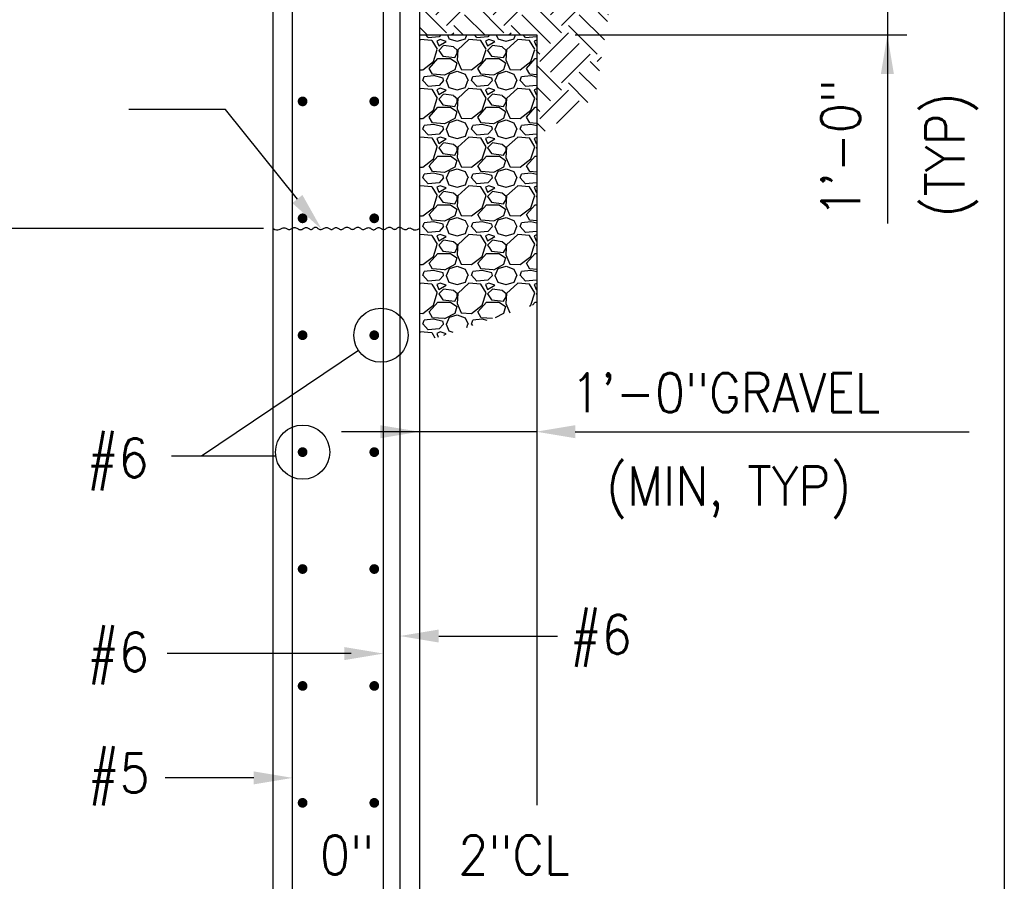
# Model space of a CAD drawing. Header units: inches. Extents: x -9715 to 32893, y -15613 to -1138.
# Tile 176 of 256: x 8945 to 9046, y -5708 to -5620. Entities that reach past the tile are written whole.
import ezdxf

# ---------------------------------------------------------------- set-up
doc = ezdxf.new("R2010")
doc.units = ezdxf.units.IN
doc.header["$MEASUREMENT"] = 0
doc.layers.get('0').update_dxf_attribs({"color": 252})
doc.layers.get('DEFPOINTS').update_dxf_attribs({"color": 11})
for name, color, linetype in [('S-ANNO-TEXT', 2, 'Continuous'), ('S1', 2, 'Continuous'), ('S3', 4, 'Continuous'), ('S5', 1, 'Continuous'), ('S6', 1, 'Continuous'), ('S7', 2, 'Continuous'), ('S7R', 2, 'Continuous')]:
    doc.layers.add(name, color=color, linetype=linetype)
doc.styles.add('125', font='romans.shx', dxfattribs={"width": 0.8, "height": 2})
doc.styles.add('DIM', font='ROMANS.shx', dxfattribs={"width": 0.8})
doc.styles.get("Standard").update_dxf_attribs({"font": 'romans.shx', "width": 0.8})
doc.dimstyles.get("Standard").update_dxf_attribs({"dimtxt": 0.18, "dimasz": 0.18, "dimexe": 0.18, "dimexo": 0.0625, "dimgap": 0.09, "dimtad": 0, "dimtih": 1, "dimtoh": 1, "dimdec": 4, "dimzin": 0, "dimdsep": 46, "dimtxsty": 'Standard', "dimcen": 0.09, "dimadec": 0, "dimazin": 0, "dimtfac": 1, "dimtdec": 4, "dimtofl": 0, "dimtmove": 0, "dimatfit": 3, "dimfxl": 1, "dimtolj": 1, "dimtzin": 0, "dimarcsym": 0})

# ---------------------------------------------------------------- blocks, each defined once
blk = doc.blocks.new('*X709')
at = {"color": 0}
for p, q in [((2253.6, 1647.6), (2253.32, 1647.34)), ((2257.2, 1647.29), (2253.6, 1647.59)), ((2256, 1648.24), (2255.27, 1649.03)), ((2259.44, 1648.5), (2255.99, 1648.2)), ((2258.88, 1644.61), (2257.23, 1647.31)), ((2258.69, 1647.15), (2259.29, 1645.65)), ((2259.75, 1647.6), (2258.7, 1647.15)), ((2259.3, 1645.65), (2261.55, 1647)), ((2259.92, 1649.03), (2259.45, 1648.5)), ((2261.55, 1647), (2259.75, 1647.6)), ((2261.96, 1649.03), (2262.44, 1647.9)), ((2262.44, 1647.89), (2264.99, 1647.14)), ((2265, 1647.14), (2267.55, 1647.89)), ((2268.6, 1647.6), (2265.15, 1644.45)), ((2267.54, 1647.91), (2267.95, 1649.03)), ((2272.2, 1647.29), (2268.6, 1647.59)), ((2271, 1648.24), (2270.27, 1649.03)), ((2274.44, 1648.5), (2270.99, 1648.2)), ((2273.88, 1644.61), (2272.23, 1647.31)), ((2273.69, 1647.15), (2274.29, 1645.65)), ((2274.75, 1647.6), (2273.7, 1647.15)), ((2274.3, 1645.65), (2276.55, 1647)), ((2274.92, 1649.03), (2274.45, 1648.5)), ((2276.55, 1647), (2274.75, 1647.6)), ((2276.96, 1649.03), (2277.44, 1647.9)), ((2277.44, 1647.89), (2279.99, 1647.14)), ((2280, 1647.14), (2282.55, 1647.89)), ((2283.6, 1647.6), (2280.15, 1644.45)), ((2282.54, 1647.91), (2282.95, 1649.03)), ((2287.2, 1647.29), (2283.6, 1647.59)), ((2286, 1648.24), (2285.27, 1649.03)), ((2289.44, 1648.5), (2285.99, 1648.2)), ((2288.88, 1644.61), (2287.23, 1647.31)), ((2288.69, 1647.15), (2289.29, 1645.65)), ((2289.45, 1647.47), (2288.7, 1647.15)), ((2289.45, 1648.51), (2289.45, 1648.5)), ((2257.65, 1640.84), (2258.85, 1644.59)), ((2260.8, 1645.8), (2259.3, 1644.3)), ((2259.3, 1644.3), (2260.5, 1642.5)), ((2263.81, 1645.35), (2260.81, 1645.8)), ((2265.02, 1644.28), (2263.82, 1645.33)), ((2264.26, 1642.05), (2265.01, 1643.4)), ((2265.14, 1644.46), (2264.99, 1641.31)), ((2265, 1643.4), (2265, 1644.3)), ((2272.65, 1640.84), (2273.85, 1644.59)), ((2275.8, 1645.8), (2274.3, 1644.3)), ((2274.3, 1644.3), (2275.5, 1642.5)), ((2278.81, 1645.35), (2275.81, 1645.8)), ((2280.02, 1644.28), (2278.82, 1645.33)), ((2279.26, 1642.05), (2280.01, 1643.4)), ((2280.14, 1644.46), (2279.99, 1641.31)), ((2280, 1643.4), (2280, 1644.3)), ((2287.65, 1640.84), (2288.85, 1644.59)), ((2289.3, 1645.65), (2289.45, 1645.74)), ((2289.45, 1644.45), (2289.3, 1644.3)), ((2289.3, 1644.3), (2289.45, 1644.07)), ((2254.35, 1638.3), (2257.65, 1640.85)), ((2256.3, 1638.75), (2259, 1641.75)), ((2259, 1641.75), (2262.9, 1641.75)), ((2260.5, 1642.5), (2264.25, 1642.05)), ((2262.9, 1641.77), (2264.85, 1640.42)), ((2264.86, 1640.4), (2264.26, 1638.3)), ((2264.98, 1641.33), (2266.18, 1638.48)), ((2269.35, 1638.3), (2272.65, 1640.85)), ((2271.3, 1638.75), (2274, 1641.75)), ((2274, 1641.75), (2277.9, 1641.75)), ((2275.5, 1642.5), (2279.25, 1642.05)), ((2277.9, 1641.77), (2279.85, 1640.42)), ((2279.86, 1640.4), (2279.26, 1638.3)), ((2279.98, 1641.33), (2281.18, 1638.48)), ((2284.35, 1638.3), (2287.65, 1640.85)), ((2286.3, 1638.75), (2289, 1641.75)), ((2289, 1641.75), (2289.45, 1641.75)), ((2253.32, 1638.34), (2254.34, 1638.3)), ((2257.37, 1636.94), (2256.32, 1638.74)), ((2264.25, 1638.3), (2261.1, 1636.65)), ((2261.69, 1635), (2262.59, 1637.1)), ((2262.6, 1637.1), (2265, 1637.85)), ((2265, 1637.85), (2267.4, 1636.95)), ((2266.19, 1638.45), (2269.34, 1638.3)), ((2272.37, 1636.94), (2271.32, 1638.74)), ((2279.25, 1638.3), (2276.1, 1636.65)), ((2276.69, 1635), (2277.59, 1637.1)), ((2277.6, 1637.1), (2280, 1637.85)), ((2280, 1637.85), (2282.4, 1636.95)), ((2281.19, 1638.45), (2284.34, 1638.3)), ((2287.37, 1636.94), (2286.32, 1638.74)), ((2254.35, 1635), (2254.8, 1636.2)), ((2256, 1633.24), (2254.35, 1635.04)), ((2257.66, 1636.49), (2254.81, 1636.19)), ((2261.09, 1636.67), (2257.34, 1636.97)), ((2260.65, 1635.76), (2257.65, 1636.51)), ((2260.8, 1635), (2259.45, 1633.5)), ((2260.8, 1634.99), (2260.65, 1635.74)), ((2261.54, 1635), (2262.44, 1632.9)), ((2267.4, 1636.95), (2268.3, 1635)), ((2267.54, 1632.91), (2268.29, 1635.01)), ((2269.35, 1635), (2269.8, 1636.2)), ((2271, 1633.24), (2269.35, 1635.04)), ((2272.66, 1636.49), (2269.81, 1636.19)), ((2276.09, 1636.67), (2272.34, 1636.97)), ((2275.65, 1635.76), (2272.65, 1636.51)), ((2275.8, 1635), (2274.45, 1633.5)), ((2275.8, 1634.99), (2275.65, 1635.74)), ((2276.54, 1635), (2277.44, 1632.9)), ((2282.4, 1636.95), (2283.3, 1635)), ((2282.54, 1632.91), (2283.29, 1635.01)), ((2284.35, 1635), (2284.8, 1636.2)), ((2286, 1633.24), (2284.35, 1635.04)), ((2287.66, 1636.49), (2284.81, 1636.19)), ((2289.45, 1636.8), (2287.34, 1636.97)), ((2289.45, 1636.05), (2287.65, 1636.51)), ((2253.6, 1632.6), (2253.32, 1632.34)), ((2257.2, 1632.29), (2253.6, 1632.59)), ((2259.44, 1633.5), (2255.99, 1633.2)), ((2258.88, 1629.61), (2257.23, 1632.31)), ((2258.69, 1632.15), (2259.29, 1630.65)), ((2259.75, 1632.6), (2258.7, 1632.15)), ((2259.3, 1630.65), (2261.55, 1632)), ((2261.55, 1632), (2259.75, 1632.6)), ((2262.44, 1632.89), (2264.99, 1632.14)), ((2265, 1632.14), (2267.55, 1632.89)), ((2268.6, 1632.6), (2265.15, 1629.45)), ((2272.2, 1632.29), (2268.6, 1632.59)), ((2274.44, 1633.5), (2270.99, 1633.2)), ((2273.88, 1629.61), (2272.23, 1632.31)), ((2273.69, 1632.15), (2274.29, 1630.65)), ((2274.75, 1632.6), (2273.7, 1632.15)), ((2274.3, 1630.65), (2276.55, 1632)), ((2276.55, 1632), (2274.75, 1632.6)), ((2277.44, 1632.89), (2279.99, 1632.14)), ((2280, 1632.14), (2282.55, 1632.89)), ((2283.6, 1632.6), (2280.15, 1629.45)), ((2287.2, 1632.29), (2283.6, 1632.59)), ((2289.44, 1633.5), (2285.99, 1633.2)), ((2288.88, 1629.61), (2287.23, 1632.31)), ((2288.69, 1632.15), (2289.29, 1630.65)), ((2289.45, 1632.47), (2288.7, 1632.15)), ((2289.45, 1633.51), (2289.45, 1633.5)), ((2257.65, 1625.84), (2258.85, 1629.59)), ((2260.8, 1630.8), (2259.3, 1629.3)), ((2259.3, 1629.3), (2260.5, 1627.5)), ((2263.81, 1630.35), (2260.81, 1630.8)), ((2265.02, 1629.28), (2263.82, 1630.33)), ((2264.26, 1627.05), (2265.01, 1628.4)), ((2265.14, 1629.46), (2264.99, 1626.31)), ((2265, 1628.4), (2265, 1629.3)), ((2272.65, 1625.84), (2273.85, 1629.59)), ((2275.8, 1630.8), (2274.3, 1629.3)), ((2274.3, 1629.3), (2275.5, 1627.5)), ((2278.81, 1630.35), (2275.81, 1630.8)), ((2280.02, 1629.28), (2278.82, 1630.33)), ((2279.26, 1627.05), (2280.01, 1628.4)), ((2280.14, 1629.46), (2279.99, 1626.31)), ((2280, 1628.4), (2280, 1629.3)), ((2287.65, 1625.84), (2288.85, 1629.59)), ((2289.3, 1630.65), (2289.45, 1630.74)), ((2289.45, 1629.45), (2289.3, 1629.3)), ((2289.3, 1629.3), (2289.45, 1629.07)), ((2254.35, 1623.3), (2257.65, 1625.85)), ((2256.3, 1623.75), (2259, 1626.75)), ((2259, 1626.75), (2262.9, 1626.75)), ((2260.5, 1627.5), (2264.25, 1627.05)), ((2262.9, 1626.77), (2264.85, 1625.42)), ((2264.86, 1625.4), (2264.26, 1623.3)), ((2264.98, 1626.33), (2266.18, 1623.48)), ((2269.35, 1623.3), (2272.65, 1625.85)), ((2271.3, 1623.75), (2274, 1626.75)), ((2274, 1626.75), (2277.9, 1626.75)), ((2275.5, 1627.5), (2279.25, 1627.05)), ((2277.9, 1626.77), (2279.85, 1625.42)), ((2279.86, 1625.4), (2279.26, 1623.3)), ((2279.98, 1626.33), (2281.18, 1623.48)), ((2284.35, 1623.3), (2287.65, 1625.85)), ((2286.3, 1623.75), (2289, 1626.75)), ((2289, 1626.75), (2289.45, 1626.75)), ((2253.32, 1623.34), (2254.34, 1623.3)), ((2257.37, 1621.94), (2256.32, 1623.74)), ((2261.09, 1621.67), (2257.34, 1621.97)), ((2264.25, 1623.3), (2261.1, 1621.65)), ((2261.69, 1620), (2262.59, 1622.1)), ((2262.6, 1622.1), (2265, 1622.85)), ((2265, 1622.85), (2267.4, 1621.95)), ((2266.19, 1623.45), (2269.34, 1623.3)), ((2267.4, 1621.95), (2268.3, 1620)), ((2272.37, 1621.94), (2271.32, 1623.74)), ((2276.09, 1621.67), (2272.34, 1621.97)), ((2279.25, 1623.3), (2276.1, 1621.65)), ((2276.69, 1620), (2277.59, 1622.1)), ((2277.6, 1622.1), (2280, 1622.85)), ((2280, 1622.85), (2282.4, 1621.95)), ((2281.19, 1623.45), (2284.34, 1623.3)), ((2282.4, 1621.95), (2283.3, 1620)), ((2287.37, 1621.94), (2286.32, 1623.74)), ((2289.45, 1621.8), (2287.34, 1621.97)), ((2254.35, 1620), (2254.8, 1621.2)), ((2256, 1618.24), (2254.35, 1620.04)), ((2257.66, 1621.49), (2254.81, 1621.19)), ((2260.65, 1620.76), (2257.65, 1621.51)), ((2260.8, 1620), (2259.45, 1618.5)), ((2260.8, 1619.99), (2260.65, 1620.74)), ((2261.54, 1620), (2262.44, 1617.9)), ((2267.54, 1617.91), (2268.29, 1620.01)), ((2269.35, 1620), (2269.8, 1621.2)), ((2271, 1618.24), (2269.35, 1620.04)), ((2272.66, 1621.49), (2269.81, 1621.19)), ((2275.65, 1620.76), (2272.65, 1621.51)), ((2275.8, 1620), (2274.45, 1618.5)), ((2275.8, 1619.99), (2275.65, 1620.74)), ((2276.54, 1620), (2277.44, 1617.9)), ((2282.54, 1617.91), (2283.29, 1620.01)), ((2284.35, 1620), (2284.8, 1621.2)), ((2286, 1618.24), (2284.35, 1620.04)), ((2287.66, 1621.49), (2284.81, 1621.19)), ((2289.45, 1621.05), (2287.65, 1621.51)), ((2253.6, 1617.6), (2253.32, 1617.34)), ((2257.2, 1617.29), (2253.6, 1617.59)), ((2259.44, 1618.5), (2255.99, 1618.2)), ((2258.88, 1614.61), (2257.23, 1617.31)), ((2258.69, 1617.15), (2259.29, 1615.65)), ((2259.75, 1617.6), (2258.7, 1617.15)), ((2259.3, 1615.65), (2261.55, 1617)), ((2260.8, 1615.8), (2259.3, 1614.3)), ((2261.55, 1617), (2259.75, 1617.6)), ((2263.81, 1615.35), (2260.81, 1615.8)), ((2262.44, 1617.89), (2264.99, 1617.14)), ((2265, 1617.14), (2267.55, 1617.89)), ((2268.6, 1617.6), (2265.15, 1614.45)), ((2272.2, 1617.29), (2268.6, 1617.59)), ((2274.44, 1618.5), (2270.99, 1618.2)), ((2273.88, 1614.61), (2272.23, 1617.31)), ((2273.69, 1617.15), (2274.29, 1615.65)), ((2274.75, 1617.6), (2273.7, 1617.15)), ((2274.3, 1615.65), (2276.55, 1617)), ((2275.8, 1615.8), (2274.3, 1614.3)), ((2276.55, 1617), (2274.75, 1617.6)), ((2278.81, 1615.35), (2275.81, 1615.8)), ((2277.44, 1617.89), (2279.99, 1617.14)), ((2280, 1617.14), (2282.55, 1617.89)), ((2283.6, 1617.6), (2280.15, 1614.45)), ((2287.2, 1617.29), (2283.6, 1617.59)), ((2289.44, 1618.5), (2285.99, 1618.2)), ((2288.88, 1614.61), (2287.23, 1617.31)), ((2288.69, 1617.15), (2289.29, 1615.65)), ((2289.45, 1617.47), (2288.7, 1617.15)), ((2289.45, 1618.51), (2289.45, 1618.5)), ((2257.65, 1610.84), (2258.85, 1614.59)), ((2259.3, 1614.3), (2260.5, 1612.5)), ((2265.02, 1614.28), (2263.82, 1615.33)), ((2264.26, 1612.05), (2265.01, 1613.4)), ((2265.14, 1614.46), (2264.99, 1611.31)), ((2265, 1613.4), (2265, 1614.3)), ((2272.65, 1610.84), (2273.85, 1614.59)), ((2274.3, 1614.3), (2275.5, 1612.5)), ((2280.02, 1614.28), (2278.82, 1615.33)), ((2279.26, 1612.05), (2280.01, 1613.4)), ((2280.14, 1614.46), (2279.99, 1611.31)), ((2280, 1613.4), (2280, 1614.3)), ((2287.65, 1610.84), (2288.85, 1614.59)), ((2289.3, 1615.65), (2289.45, 1615.74)), ((2289.45, 1614.45), (2289.3, 1614.3)), ((2289.3, 1614.3), (2289.45, 1614.07)), ((2254.35, 1608.3), (2257.65, 1610.85)), ((2256.3, 1608.75), (2259, 1611.75)), ((2259, 1611.75), (2262.9, 1611.75)), ((2260.5, 1612.5), (2264.25, 1612.05)), ((2262.9, 1611.77), (2264.85, 1610.42)), ((2264.86, 1610.4), (2264.26, 1608.3)), ((2264.98, 1611.33), (2266.18, 1608.48)), ((2269.35, 1608.3), (2272.65, 1610.85)), ((2271.3, 1608.75), (2274, 1611.75)), ((2274, 1611.75), (2277.9, 1611.75)), ((2275.5, 1612.5), (2279.25, 1612.05)), ((2277.9, 1611.77), (2279.85, 1610.42)), ((2279.86, 1610.4), (2279.26, 1608.3)), ((2279.98, 1611.33), (2281.18, 1608.48)), ((2284.35, 1608.3), (2287.65, 1610.85)), ((2286.3, 1608.75), (2289, 1611.75)), ((2289, 1611.75), (2289.45, 1611.75)), ((2253.32, 1608.34), (2254.34, 1608.3)), ((2257.37, 1606.94), (2256.32, 1608.74)), ((2261.09, 1606.67), (2257.34, 1606.97)), ((2264.25, 1608.3), (2261.1, 1606.65)), ((2261.69, 1605), (2262.59, 1607.1)), ((2262.6, 1607.1), (2265, 1607.85)), ((2265, 1607.85), (2267.4, 1606.95)), ((2266.19, 1608.45), (2269.34, 1608.3)), ((2267.4, 1606.95), (2268.3, 1605)), ((2272.37, 1606.94), (2271.32, 1608.74)), ((2276.09, 1606.67), (2272.34, 1606.97)), ((2279.25, 1608.3), (2276.1, 1606.65)), ((2276.69, 1605), (2277.59, 1607.1)), ((2277.6, 1607.1), (2280, 1607.85)), ((2280, 1607.85), (2282.4, 1606.95)), ((2281.19, 1608.45), (2284.34, 1608.3)), ((2282.4, 1606.95), (2283.3, 1605)), ((2287.37, 1606.94), (2286.32, 1608.74)), ((2289.45, 1606.8), (2287.34, 1606.97)), ((2254.35, 1605), (2254.8, 1606.2)), ((2256, 1603.24), (2254.35, 1605.04)), ((2257.66, 1606.49), (2254.81, 1606.19)), ((2260.65, 1605.76), (2257.65, 1606.51)), ((2260.8, 1605), (2259.45, 1603.5)), ((2260.8, 1604.99), (2260.65, 1605.74)), ((2261.54, 1605), (2262.44, 1602.9)), ((2267.54, 1602.91), (2268.29, 1605.01)), ((2269.35, 1605), (2269.8, 1606.2)), ((2271, 1603.24), (2269.35, 1605.04)), ((2272.66, 1606.49), (2269.81, 1606.19)), ((2275.65, 1605.76), (2272.65, 1606.51)), ((2275.8, 1605), (2274.45, 1603.5)), ((2275.8, 1604.99), (2275.65, 1605.74)), ((2276.54, 1605), (2277.44, 1602.9)), ((2282.54, 1602.91), (2283.29, 1605.01)), ((2284.35, 1605), (2284.8, 1606.2)), ((2286, 1603.24), (2284.35, 1605.04)), ((2287.66, 1606.49), (2284.81, 1606.19)), ((2289.45, 1606.05), (2287.65, 1606.51)), ((2253.6, 1602.6), (2253.32, 1602.34)), ((2257.2, 1602.29), (2253.6, 1602.59)), ((2259.44, 1603.5), (2255.99, 1603.2)), ((2258.88, 1599.61), (2257.23, 1602.31)), ((2258.69, 1602.15), (2259.29, 1600.65)), ((2259.75, 1602.6), (2258.7, 1602.15)), ((2259.3, 1600.65), (2261.55, 1602)), ((2260.8, 1600.8), (2259.3, 1599.3)), ((2261.55, 1602), (2259.75, 1602.6)), ((2263.81, 1600.35), (2260.81, 1600.8)), ((2262.44, 1602.89), (2264.99, 1602.14)), ((2265, 1602.14), (2267.55, 1602.89)), ((2268.6, 1602.6), (2265.15, 1599.45)), ((2272.2, 1602.29), (2268.6, 1602.59)), ((2274.44, 1603.5), (2270.99, 1603.2)), ((2273.88, 1599.61), (2272.23, 1602.31)), ((2273.69, 1602.15), (2274.29, 1600.65)), ((2274.75, 1602.6), (2273.7, 1602.15)), ((2274.3, 1600.65), (2276.55, 1602)), ((2275.8, 1600.8), (2274.3, 1599.3)), ((2276.55, 1602), (2274.75, 1602.6)), ((2278.81, 1600.35), (2275.81, 1600.8)), ((2277.44, 1602.89), (2279.99, 1602.14)), ((2280, 1602.14), (2282.55, 1602.89)), ((2283.6, 1602.6), (2280.15, 1599.45)), ((2287.2, 1602.29), (2283.6, 1602.59)), ((2289.44, 1603.5), (2285.99, 1603.2)), ((2288.88, 1599.61), (2287.23, 1602.31)), ((2288.69, 1602.15), (2289.29, 1600.65)), ((2289.45, 1602.47), (2288.7, 1602.15)), ((2289.3, 1600.65), (2289.45, 1600.74)), ((2289.45, 1603.51), (2289.45, 1603.5)), ((2257.65, 1595.84), (2258.85, 1599.59)), ((2259.3, 1599.3), (2260.5, 1597.5)), ((2265.02, 1599.28), (2263.82, 1600.33)), ((2264.26, 1597.05), (2265.01, 1598.4)), ((2265.14, 1599.46), (2264.99, 1596.31)), ((2265, 1598.4), (2265, 1599.3)), ((2272.65, 1595.84), (2273.85, 1599.59)), ((2274.3, 1599.3), (2275.5, 1597.5)), ((2280.02, 1599.28), (2278.82, 1600.33)), ((2279.26, 1597.05), (2280.01, 1598.4)), ((2280.14, 1599.46), (2279.99, 1596.31)), ((2280, 1598.4), (2280, 1599.3)), ((2287.65, 1595.84), (2288.85, 1599.59)), ((2289.45, 1599.45), (2289.3, 1599.3)), ((2289.3, 1599.3), (2289.45, 1599.07)), ((2254.35, 1593.3), (2257.65, 1595.85)), ((2256.3, 1593.75), (2259, 1596.75)), ((2259, 1596.75), (2262.9, 1596.75)), ((2260.5, 1597.5), (2264.25, 1597.05)), ((2262.9, 1596.77), (2264.85, 1595.42)), ((2264.86, 1595.4), (2264.26, 1593.3)), ((2264.98, 1596.33), (2266.18, 1593.48)), ((2269.35, 1593.3), (2272.65, 1595.85)), ((2271.3, 1593.75), (2274, 1596.75)), ((2274, 1596.75), (2277.9, 1596.75)), ((2275.5, 1597.5), (2279.25, 1597.05)), ((2277.9, 1596.77), (2279.85, 1595.42)), ((2279.86, 1595.4), (2279.26, 1593.3)), ((2279.98, 1596.33), (2281.18, 1593.48)), ((2284.35, 1593.3), (2287.65, 1595.85)), ((2286.3, 1593.75), (2289, 1596.75)), ((2289, 1596.75), (2289.45, 1596.75)), ((2253.32, 1593.34), (2254.34, 1593.3)), ((2257.37, 1591.94), (2256.32, 1593.74)), ((2261.09, 1591.67), (2257.34, 1591.97)), ((2264.25, 1593.3), (2261.1, 1591.65)), ((2261.69, 1590), (2262.59, 1592.1)), ((2262.6, 1592.1), (2265, 1592.85)), ((2265, 1592.85), (2267.4, 1591.95)), ((2266.19, 1593.45), (2269.34, 1593.3)), ((2267.4, 1591.95), (2268.3, 1590)), ((2272.37, 1591.94), (2271.32, 1593.74)), ((2276.09, 1591.67), (2272.34, 1591.97)), ((2279.25, 1593.3), (2276.1, 1591.65)), ((2276.69, 1590), (2277.59, 1592.1)), ((2277.6, 1592.1), (2280, 1592.85)), ((2280, 1592.85), (2282.4, 1591.95)), ((2281.19, 1593.45), (2284.34, 1593.3)), ((2282.4, 1591.95), (2283.3, 1590)), ((2287.37, 1591.94), (2286.32, 1593.74)), ((2289.45, 1591.8), (2287.34, 1591.97)), ((2254.35, 1590), (2254.8, 1591.2)), ((2256, 1588.24), (2254.35, 1590.04)), ((2257.66, 1591.49), (2254.81, 1591.19)), ((2259.44, 1588.5), (2255.99, 1588.2)), ((2260.65, 1590.76), (2257.65, 1591.51)), ((2260.8, 1590), (2259.45, 1588.5)), ((2260.8, 1589.99), (2260.65, 1590.74)), ((2261.54, 1590), (2262.44, 1587.9)), ((2267.54, 1587.91), (2268.29, 1590.01)), ((2269.35, 1590), (2269.8, 1591.2)), ((2271, 1588.24), (2269.35, 1590.04)), ((2272.66, 1591.49), (2269.81, 1591.19)), ((2274.44, 1588.5), (2270.99, 1588.2)), ((2275.65, 1590.76), (2272.65, 1591.51)), ((2275.8, 1590), (2274.45, 1588.5)), ((2275.8, 1589.99), (2275.65, 1590.74)), ((2276.54, 1590), (2277.44, 1587.9)), ((2282.54, 1587.91), (2283.29, 1590.01)), ((2284.35, 1590), (2284.8, 1591.2)), ((2286, 1588.24), (2284.35, 1590.04)), ((2287.66, 1591.49), (2284.81, 1591.19)), ((2289.44, 1588.5), (2285.99, 1588.2)), ((2289.45, 1591.05), (2287.65, 1591.51)), ((2289.45, 1588.51), (2289.45, 1588.5)), ((2253.6, 1587.6), (2253.32, 1587.34)), ((2257.2, 1587.29), (2253.6, 1587.59)), ((2258.88, 1584.61), (2257.23, 1587.31)), ((2258.69, 1587.15), (2259.29, 1585.65)), ((2259.75, 1587.6), (2258.7, 1587.15)), ((2259.3, 1585.65), (2261.55, 1587)), ((2260.8, 1585.8), (2259.3, 1584.3)), ((2261.55, 1587), (2259.75, 1587.6)), ((2263.81, 1585.35), (2260.81, 1585.8)), ((2262.44, 1587.89), (2264.99, 1587.14)), ((2265, 1587.14), (2267.55, 1587.89)), ((2268.6, 1587.6), (2265.15, 1584.45)), ((2272.2, 1587.29), (2268.6, 1587.59)), ((2273.88, 1584.61), (2272.23, 1587.31)), ((2273.69, 1587.15), (2274.29, 1585.65)), ((2274.75, 1587.6), (2273.7, 1587.15)), ((2274.3, 1585.65), (2276.55, 1587)), ((2275.8, 1585.8), (2274.3, 1584.3)), ((2276.55, 1587), (2274.75, 1587.6)), ((2278.81, 1585.35), (2275.81, 1585.8)), ((2277.44, 1587.89), (2279.99, 1587.14)), ((2280, 1587.14), (2282.55, 1587.89)), ((2283.6, 1587.6), (2280.15, 1584.45)), ((2287.2, 1587.29), (2283.6, 1587.59)), ((2288.88, 1584.61), (2287.23, 1587.31)), ((2288.69, 1587.15), (2289.29, 1585.65)), ((2289.45, 1587.47), (2288.7, 1587.15)), ((2289.3, 1585.65), (2289.45, 1585.74)), ((2257.65, 1580.84), (2258.48, 1583.44)), ((2258.48, 1583.44), (2258.85, 1584.59)), ((2259.3, 1584.3), (2259.87, 1583.44)), ((2259.87, 1583.44), (2260.5, 1582.5)), ((2260.5, 1582.5), (2264.25, 1582.05)), ((2265.02, 1584.28), (2263.82, 1585.33)), ((2264.26, 1582.05), (2265.01, 1583.4)), ((2265.09, 1583.44), (2264.99, 1581.31)), ((2265, 1583.44), (2265, 1584.3)), ((2265, 1583.4), (2265, 1583.44)), ((2265.14, 1584.46), (2265.09, 1583.44)), ((2272.65, 1580.84), (2273.48, 1583.44)), ((2273.48, 1583.44), (2273.85, 1584.59)), ((2274.3, 1584.3), (2274.87, 1583.44)), ((2274.87, 1583.44), (2275.5, 1582.5)), ((2275.5, 1582.5), (2279.25, 1582.05)), ((2280.02, 1584.28), (2278.82, 1585.33)), ((2279.26, 1582.05), (2280.01, 1583.4)), ((2280.09, 1583.44), (2279.99, 1581.31)), ((2280, 1583.44), (2280, 1584.3)), ((2280, 1583.4), (2280, 1583.44)), ((2280.14, 1584.46), (2280.09, 1583.44)), ((2287.65, 1580.84), (2288.48, 1583.44)), ((2288.48, 1583.44), (2288.85, 1584.59)), ((2289.45, 1584.45), (2289.3, 1584.3)), ((2289.3, 1584.3), (2289.45, 1584.07)), ((2254.35, 1578.3), (2257.65, 1580.85)), ((2256.3, 1578.75), (2259, 1581.75)), ((2259, 1581.75), (2262.9, 1581.75)), ((2262.9, 1581.77), (2264.85, 1580.42)), ((2264.86, 1580.4), (2264.26, 1578.3)), ((2264.98, 1581.33), (2266.18, 1578.48)), ((2269.35, 1578.3), (2272.65, 1580.85)), ((2271.3, 1578.75), (2274, 1581.75)), ((2274, 1581.75), (2277.9, 1581.75)), ((2277.9, 1581.77), (2279.85, 1580.42)), ((2279.86, 1580.4), (2279.26, 1578.3)), ((2279.98, 1581.33), (2281.18, 1578.48)), ((2284.35, 1578.3), (2287.65, 1580.85)), ((2286.3, 1578.75), (2289, 1581.75)), ((2289, 1581.75), (2289.45, 1581.75)), ((2253.32, 1578.34), (2254.34, 1578.3)), ((2257.66, 1576.49), (2254.81, 1576.19)), ((2257.37, 1576.94), (2256.32, 1578.74)), ((2261.09, 1576.67), (2257.34, 1576.97)), ((2260.65, 1575.76), (2257.65, 1576.51)), ((2264.25, 1578.3), (2261.1, 1576.65)), ((2261.69, 1575), (2262.59, 1577.1)), ((2262.6, 1577.1), (2265, 1577.85)), ((2265, 1577.85), (2267.4, 1576.95)), ((2266.19, 1578.45), (2269.34, 1578.3)), ((2267.4, 1576.95), (2268.3, 1575)), ((2272.66, 1576.49), (2269.81, 1576.19)), ((2272.37, 1576.94), (2271.32, 1578.74)), ((2276.09, 1576.67), (2272.34, 1576.97)), ((2275.65, 1575.76), (2272.65, 1576.51)), ((2279.25, 1578.3), (2276.1, 1576.65)), ((2276.69, 1575), (2277.59, 1577.1)), ((2277.6, 1577.1), (2280, 1577.85)), ((2280, 1577.85), (2282.4, 1576.95)), ((2281.19, 1578.45), (2284.34, 1578.3)), ((2282.4, 1576.95), (2283.3, 1575)), ((2287.66, 1576.49), (2284.81, 1576.19)), ((2287.37, 1576.94), (2286.32, 1578.74)), ((2289.45, 1576.8), (2287.34, 1576.97)), ((2289.45, 1576.05), (2287.65, 1576.51)), ((2254.35, 1575), (2254.8, 1576.2)), ((2256, 1573.24), (2254.35, 1575.04)), ((2259.44, 1573.5), (2255.99, 1573.2)), ((2260.8, 1575), (2259.45, 1573.5)), ((2260.8, 1574.99), (2260.65, 1575.74)), ((2261.54, 1575), (2262.44, 1572.9)), ((2267.54, 1572.91), (2268.29, 1575.01)), ((2269.35, 1575), (2269.8, 1576.2)), ((2271, 1573.24), (2269.35, 1575.04)), ((2274.44, 1573.5), (2270.99, 1573.2)), ((2275.8, 1575), (2274.45, 1573.5)), ((2275.8, 1574.99), (2275.65, 1575.74)), ((2276.54, 1575), (2277.44, 1572.9)), ((2282.54, 1572.91), (2283.29, 1575.01)), ((2284.35, 1575), (2284.8, 1576.2)), ((2286, 1573.24), (2284.35, 1575.04)), ((2289.44, 1573.5), (2285.99, 1573.2)), ((2289.45, 1573.51), (2289.45, 1573.5)), ((2253.6, 1572.6), (2253.32, 1572.34)), ((2257.2, 1572.29), (2253.6, 1572.59)), ((2258.88, 1569.61), (2257.23, 1572.31)), ((2259.75, 1572.6), (2258.7, 1572.15)), ((2258.69, 1572.15), (2259.29, 1570.65)), ((2259.3, 1570.65), (2261.55, 1572)), ((2260.8, 1570.8), (2259.3, 1569.3)), ((2261.55, 1572), (2259.75, 1572.6)), ((2263.81, 1570.35), (2260.81, 1570.8)), ((2262.44, 1572.89), (2264.99, 1572.14)), ((2265.02, 1569.28), (2263.82, 1570.33)), ((2265, 1572.14), (2267.55, 1572.89)), ((2268.6, 1572.6), (2265.15, 1569.45)), ((2272.2, 1572.29), (2268.6, 1572.59)), ((2273.88, 1569.61), (2272.23, 1572.31)), ((2273.69, 1572.15), (2274.29, 1570.65)), ((2274.75, 1572.6), (2273.7, 1572.15)), ((2274.3, 1570.65), (2276.55, 1572)), ((2275.8, 1570.8), (2274.3, 1569.3)), ((2276.55, 1572), (2274.75, 1572.6)), ((2278.81, 1570.35), (2275.81, 1570.8)), ((2277.44, 1572.89), (2279.99, 1572.14)), ((2280.02, 1569.28), (2278.82, 1570.33)), ((2280, 1572.14), (2282.55, 1572.89)), ((2283.6, 1572.6), (2280.15, 1569.45)), ((2287.2, 1572.29), (2283.6, 1572.59)), ((2288.88, 1569.61), (2287.23, 1572.31)), ((2288.69, 1572.15), (2289.29, 1570.65)), ((2289.45, 1572.47), (2288.7, 1572.15)), ((2289.3, 1570.65), (2289.45, 1570.74)), ((2257.65, 1565.84), (2258.85, 1569.59)), ((2259.3, 1569.3), (2260.5, 1567.5)), ((2260.5, 1567.5), (2264.25, 1567.05)), ((2264.26, 1567.05), (2265.01, 1568.4)), ((2265.14, 1569.46), (2264.99, 1566.31)), ((2265, 1568.4), (2265, 1569.3)), ((2272.65, 1565.84), (2273.85, 1569.59)), ((2274.3, 1569.3), (2275.5, 1567.5)), ((2275.5, 1567.5), (2279.25, 1567.05)), ((2279.26, 1567.05), (2280.01, 1568.4)), ((2280.14, 1569.46), (2279.99, 1566.31)), ((2280, 1568.4), (2280, 1569.3)), ((2287.65, 1565.84), (2288.85, 1569.59)), ((2289.45, 1569.45), (2289.3, 1569.3)), ((2289.3, 1569.3), (2289.45, 1569.07)), ((2254.35, 1563.3), (2257.65, 1565.85)), ((2256.3, 1563.75), (2259, 1566.75)), ((2259, 1566.75), (2262.9, 1566.75)), ((2262.9, 1566.77), (2264.85, 1565.42)), ((2264.86, 1565.4), (2264.26, 1563.3)), ((2264.98, 1566.33), (2266.18, 1563.48)), ((2269.35, 1563.3), (2272.65, 1565.85)), ((2271.3, 1563.75), (2274, 1566.75)), ((2274, 1566.75), (2277.9, 1566.75)), ((2277.9, 1566.77), (2279.85, 1565.42)), ((2279.86, 1565.4), (2279.26, 1563.3)), ((2279.98, 1566.33), (2281.18, 1563.48)), ((2287.24, 1565.53), (2287.65, 1565.85)), ((2288.18, 1565.85), (2289, 1566.75)), ((2289, 1566.75), (2289.45, 1566.75)), ((2253.32, 1563.34), (2254.34, 1563.3)), ((2257.66, 1561.49), (2254.81, 1561.19)), ((2257.37, 1561.94), (2256.32, 1563.74)), ((2261.09, 1561.67), (2257.34, 1561.97)), ((2260.65, 1560.76), (2257.65, 1561.51)), ((2264.25, 1563.3), (2261.1, 1561.65)), ((2261.69, 1560), (2262.59, 1562.1)), ((2262.6, 1562.1), (2265, 1562.85)), ((2265, 1562.85), (2267.4, 1561.95)), ((2266.19, 1563.45), (2269.34, 1563.3)), ((2267.4, 1561.95), (2268.3, 1560)), ((2272.66, 1561.49), (2269.81, 1561.19)), ((2272.37, 1561.94), (2271.32, 1563.74)), ((2275.89, 1561.68), (2272.34, 1561.97)), ((2274.21, 1561.11), (2272.65, 1561.51)), ((2279.25, 1563.3), (2276.68, 1561.95)), ((2254.35, 1560), (2254.8, 1561.2)), ((2256, 1558.24), (2254.35, 1560.04)), ((2259.44, 1558.5), (2255.99, 1558.2)), ((2260.8, 1560), (2259.45, 1558.5)), ((2260.8, 1559.99), (2260.65, 1560.74)), ((2261.54, 1560), (2262.44, 1557.9)), ((2267.93, 1558.99), (2268.29, 1560.01)), ((2269.35, 1560), (2269.8, 1561.2)), ((2269.74, 1559.6), (2269.35, 1560.04)), ((2253.6, 1557.6), (2253.32, 1557.34)), ((2257.2, 1557.29), (2253.6, 1557.59)), ((2258.21, 1555.69), (2257.23, 1557.31)), ((2259.75, 1557.6), (2258.7, 1557.15)), ((2258.69, 1557.15), (2259.15, 1556.01)), ((2261.55, 1557), (2259.75, 1557.6)), ((2260.87, 1556.6), (2261.55, 1557)), ((2262.44, 1557.89), (2263.65, 1557.54))]:
    blk.add_line(p, q, dxfattribs=at)
blk = doc.blocks.new('*X708')
at = {"color": 0}
for p, q in [((700.48, 1792.07), (709.26, 1800.85)), ((703.79, 1797.6), (700.54, 1800.85)), ((718.16, 1794.28), (711.59, 1800.85)), ((718.16, 1792.07), (726.93, 1800.85)), ((721.47, 1797.6), (718.22, 1800.85)), ((735.83, 1794.28), (729.26, 1800.85)), ((735.83, 1792.07), (744.61, 1800.85)), ((739.15, 1797.6), (735.89, 1800.85)), ((753.51, 1794.28), (746.94, 1800.85)), ((756.83, 1797.6), (753.57, 1800.85)), ((753.51, 1792.07), (761.73, 1800.29)), ((700.48, 1794.28), (698.82, 1795.94)), ((703.79, 1788.76), (712.63, 1797.6)), ((721.47, 1788.76), (730.31, 1797.6)), ((739.15, 1788.76), (747.99, 1797.6)), ((707.11, 1785.44), (715.95, 1794.28)), ((724.78, 1783.23), (715.95, 1792.07)), ((724.78, 1785.44), (733.62, 1794.28)), ((742.46, 1783.23), (733.62, 1792.07)), ((742.46, 1785.44), (751.3, 1794.28)), ((759.12, 1784.26), (751.3, 1792.07)), ((756.83, 1788.76), (760.44, 1792.37)), ((707.11, 1783.23), (698.82, 1791.52)), ((721.47, 1779.92), (712.63, 1788.76)), ((739.15, 1779.92), (730.31, 1788.76)), ((756.83, 1779.92), (747.99, 1788.76)), ((703.79, 1779.92), (698.82, 1784.9)), ((700.48, 1774.4), (709.32, 1783.23)), ((718.16, 1776.61), (709.32, 1785.44)), ((718.16, 1774.4), (726.99, 1783.23)), ((735.83, 1776.61), (726.99, 1785.44)), ((735.83, 1774.4), (744.67, 1783.23)), ((753.51, 1776.61), (744.67, 1785.44)), ((703.79, 1771.08), (712.63, 1779.92)), ((721.47, 1771.08), (730.31, 1779.92)), ((739.15, 1771.08), (747.99, 1779.92)), ((700.48, 1776.61), (698.82, 1778.27)), ((707.11, 1767.77), (715.95, 1776.61)), ((724.78, 1767.77), (733.62, 1776.61)), ((742.46, 1767.77), (751.3, 1776.61)), ((753.51, 1774.4), (758.29, 1779.17)), ((707.11, 1765.56), (698.82, 1773.85)), ((724.78, 1765.56), (715.95, 1774.4)), ((742.46, 1765.56), (733.62, 1774.4)), ((756.64, 1769.05), (751.3, 1774.4)), ((718.86, 1764.85), (712.63, 1771.08)), ((739.15, 1762.24), (730.31, 1771.08)), ((755.71, 1763.35), (747.99, 1771.08)), ((756.83, 1771.08), (757, 1771.26)), ((712.23, 1764.85), (709.32, 1767.77)), ((729.91, 1764.85), (726.99, 1767.77)), ((753.51, 1758.93), (744.67, 1767.77)), ((701.18, 1764.85), (698.82, 1767.22)), ((708.61, 1764.85), (709.32, 1765.56)), ((726.29, 1764.85), (726.99, 1765.56)), ((735.83, 1756.72), (744.67, 1765.56)), ((739.15, 1753.4), (747.99, 1762.24)), ((735.83, 1758.93), (734.82, 1759.94)), ((742.46, 1750.09), (751.3, 1758.93)), ((742.46, 1747.88), (734.82, 1755.52)), ((754.17, 1753.85), (751.3, 1756.72)), ((753.51, 1756.72), (754.85, 1758.06)), ((753.24, 1748.15), (747.99, 1753.4)), ((750.66, 1744.1), (744.67, 1750.09)), ((739.15, 1744.57), (734.82, 1748.9)), ((735.83, 1739.04), (744.67, 1747.88)), ((740.96, 1737.54), (747.99, 1744.57)), ((735.83, 1741.25), (734.82, 1742.27)), ((737.48, 1735.18), (734.82, 1737.85))]:
    blk.add_line(p, q, dxfattribs=at)
blk = doc.blocks.new('*D716')
at = {"layer": 'DEFPOINTS', "color": 0}
for p in [(8901.8, -5641), (8971.4, -5641), (8938.4, -5761)]:
    blk.add_point(p, dxfattribs=at)
at = {"layer": 'S5', "color": 1}
for p, q in [((8970.4, -5641), (8900.8, -5641)), ((8901.8, -5757), (8901.8, -5645)), ((8937.4, -5761), (8900.8, -5761))]:
    blk.add_line(p, q, dxfattribs=at)
for points in [[(8901.13, -5645), (8902.46, -5645), (8901.8, -5641)], [(8901.13, -5757), (8902.46, -5757), (8901.8, -5761)]]:
    blk.add_solid(points, dxfattribs=at)
at = {"layer": 'S5', "color": 2, "insert": (8898.42, -5701), "char_height": 4, "attachment_point": 5, "rotation": 90, "style": 'DIM'}
blk.add_mtext('\\A1;10\'-0"', dxfattribs=at)

msp = doc.modelspace()

# ---------------------------------------------------------------- linework, layer by layer
at = {"color": 7}
msp.add_lwpolyline([(8994.58916, -5645.15532), (8994.58916, -5645.15532)], dxfattribs=at)
at = {"layer": 'S1', "color": 3}
for p, q in [((8971.40218, -5753.00324), (8971.40218, -5553.00324)), ((8986.40218, -5553.00324), (8986.40218, -5809.00324))]:
    msp.add_line(p, q, dxfattribs=at)
at = {"layer": 'S1', "color": 2}
msp.add_line((8986.40218, -5621.14958), (8998.4478, -5621.14958), dxfattribs=at)
msp.add_lwpolyline([(8998.4478, -5621.14958), (8998.4478, -5700.22318, 0.41420991)], format="xyb", dxfattribs=at)
msp.add_lwpolyline([(8971.40218, -5641.00324), (8971.58265, -5641.10802), (8971.74407, -5641.15677), (8971.88861, -5641.16144), (8972.01842, -5641.13399), (8972.13566, -5641.08638), (8972.2425, -5641.03056), (8972.34109, -5640.97851), (8972.4336, -5640.94218), (8972.52188, -5640.93051), (8972.60655, -5640.94042), (8972.68791, -5640.96583), (8972.76626, -5641.00063), (8972.84192, -5641.03874), (8972.91519, -5641.07406), (8972.98638, -5641.10051), (8973.05579, -5641.11198), (8973.12375, -5641.10429), (8973.19066, -5641.0808), (8973.25697, -5641.04678), (8973.32309, -5641.00749), (8973.38946, -5640.9682), (8973.4565, -5640.93417), (8973.52464, -5640.91068), (8973.59432, -5640.90299), (8973.66584, -5640.91459), (8973.73908, -5640.94193), (8973.81379, -5640.97968), (8973.88972, -5641.02251), (8973.96664, -5641.06509), (8974.04429, -5641.10211), (8974.12243, -5641.12822), (8974.20081, -5641.13811), (8974.27919, -5641.12822), (8974.35726, -5641.10211), (8974.43471, -5641.06509), (8974.51125, -5641.02251), (8974.58656, -5640.97968), (8974.66034, -5640.94193), (8974.73229, -5640.91459), (8974.80208, -5640.90299), (8974.86952, -5640.91068), (8974.93475, -5640.93417), (8974.99803, -5640.9682), (8975.05958, -5641.00749), (8975.11967, -5641.04678), (8975.17853, -5641.0808), (8975.23641, -5641.10429), (8975.29356, -5641.11198), (8975.3502, -5641.10039), (8975.40654, -5641.07312), (8975.46275, -5641.03557), (8975.51903, -5640.99312), (8975.57555, -5640.95116), (8975.6325, -5640.91507), (8975.69007, -5640.89025), (8975.74843, -5640.88209), (8975.80777, -5640.89415), (8975.86827, -5640.92275), (8975.93013, -5640.96236), (8975.99351, -5641.00749), (8976.05861, -5641.05261), (8976.12561, -5641.09223), (8976.19469, -5641.12082), (8976.26604, -5641.13288), (8976.33971, -5641.12472), (8976.41522, -5641.0999), (8976.49195, -5641.06382), (8976.56929, -5641.02186), (8976.64664, -5640.9794), (8976.72337, -5640.94185), (8976.79887, -5640.91458), (8976.87254, -5640.90299), (8976.94389, -5640.91069), (8977.01297, -5640.93426), (8977.07997, -5640.96847), (8977.14507, -5641.00814), (8977.20846, -5641.04805), (8977.27031, -5641.083), (8977.33082, -5641.10779), (8977.39016, -5641.11721), (8977.44853, -5641.10779), (8977.50616, -5641.083), (8977.56331, -5641.04805), (8977.62021, -5641.00814), (8977.67711, -5640.96847), (8977.73425, -5640.93426), (8977.79189, -5640.91069), (8977.85026, -5640.90299), (8977.90959, -5640.91458), (8977.97002, -5640.94185), (8978.03168, -5640.9794), (8978.09469, -5641.02186), (8978.15916, -5641.06382), (8978.22523, -5641.0999), (8978.29302, -5641.12472), (8978.36264, -5641.13288), (8978.43416, -5641.12082), (8978.50733, -5641.09223), (8978.58184, -5641.05261), (8978.6574, -5641.00749), (8978.73369, -5640.96236), (8978.81041, -5640.92275), (8978.88725, -5640.89415), (8978.96391, -5640.88209), (8979.04011, -5640.89024), (8979.1157, -5640.91499), (8979.19055, -5640.95088), (8979.26455, -5640.99246), (8979.33756, -5641.03429), (8979.40947, -5641.07092), (8979.48016, -5641.09689), (8979.5495, -5641.10676), (8979.61745, -5641.09688), (8979.68429, -5641.07084), (8979.7504, -5641.03402), (8979.81615, -5640.99181), (8979.88189, -5640.9496), (8979.948, -5640.91279), (8980.01485, -5640.88674), (8980.0828, -5640.87686), (8980.1521, -5640.88676), (8980.2225, -5640.91295), (8980.29363, -5640.95016), (8980.36513, -5640.99312), (8980.43664, -5641.03657), (8980.50777, -5641.07525), (8980.57817, -5641.10388), (8980.64747, -5641.11721), (8980.71541, -5641.11169), (8980.78218, -5641.09068), (8980.8481, -5641.05926), (8980.91346, -5641.02251), (8980.97859, -5640.98552), (8981.04377, -5640.95336), (8981.10932, -5640.93112), (8981.17554, -5640.92389), (8981.24265, -5640.93503), (8981.3105, -5640.96112), (8981.37884, -5640.997), (8981.44742, -5641.03753), (8981.516, -5641.07757), (8981.58434, -5641.11198), (8981.65218, -5641.13562), (8981.7193, -5641.14333), (8981.78548, -5641.13172), (8981.85074, -5641.10431), (8981.91515, -5641.06637), (8981.97876, -5641.02316), (8982.04163, -5640.97995), (8982.10383, -5640.94201), (8982.16542, -5640.9146), (8982.22645, -5640.90299), (8982.28706, -5640.91068), (8982.34761, -5640.93417), (8982.40852, -5640.9682), (8982.47023, -5641.00749), (8982.53316, -5641.04678), (8982.59775, -5641.0808), (8982.66443, -5641.10429), (8982.73361, -5641.11198), (8982.80556, -5641.10038), (8982.87984, -5641.07304), (8982.95584, -5641.03529), (8983.03294, -5640.99246), (8983.11053, -5640.94988), (8983.188, -5640.91287), (8983.26473, -5640.88675), (8983.34011, -5640.87686), (8983.41364, -5640.88674), (8983.48528, -5640.91279), (8983.55508, -5640.9496), (8983.6231, -5640.99181), (8983.6894, -5641.03402), (8983.75405, -5641.07084), (8983.81711, -5641.09688), (8983.87864, -5641.10676), (8983.93877, -5641.09689), (8983.99799, -5641.07092), (8984.05684, -5641.03429), (8984.11588, -5640.99246), (8984.17565, -5640.95088), (8984.2367, -5640.91499), (8984.2996, -5640.89024), (8984.36488, -5640.88209), (8984.43291, -5640.89415), (8984.50327, -5640.92275), (8984.57535, -5640.96236), (8984.64853, -5641.00749), (8984.72219, -5641.05261), (8984.79574, -5641.09223), (8984.86855, -5641.12082), (8984.94001, -5641.13288), (8985.00971, -5641.12484), (8985.07799, -5641.10088), (8985.14542, -5641.06712), (8985.21254, -5641.02969), (8985.27991, -5640.99471), (8985.34807, -5640.9683), (8985.41758, -5640.95658), (8985.489, -5640.96569), (8985.56326, -5640.99876), (8985.64296, -5641.0471), (8985.73107, -5641.099), (8985.83058, -5641.1428), (8985.94446, -5641.16681), (8986.0757, -5641.15934), (8986.22728, -5641.10871), (8986.40218, -5641.00324)], dxfattribs=at)
at = {"layer": 'S3', "color": 4}
for p, q in [((8973.40218, -5809.4231), (8973.40218, -5554.00324)), ((8984.40218, -5554.00324), (8984.40218, -5808.74808))]:
    msp.add_line(p, q, dxfattribs=at)
msp.add_lwpolyline([(8968.53282, -5821.65912), (8980.7201, -5821.65912, 0.414213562), (8982.7201, -5819.65912), (8982.7201, -5554.00324)], format="xyb", dxfattribs=at)
at = {"layer": 'S3', "const_width": 0.5}
for points in [[(8974.1718, -5627.9702, 1), (8974.6718, -5627.9702, 1)], [(8981.52786, -5627.9702, 1), (8982.02786, -5627.9702, 1)], [(8974.1718, -5639.9702, 1), (8974.6718, -5639.9702, 1)], [(8981.52786, -5639.9702, 1), (8982.02786, -5639.9702, 1)], [(8974.1718, -5651.9702, 1), (8974.6718, -5651.9702, 1)], [(8981.52786, -5651.9702, 1), (8982.02786, -5651.9702, 1)], [(8974.1718, -5663.9702, 1), (8974.6718, -5663.9702, 1)], [(8981.52786, -5663.9702, 1), (8982.02786, -5663.9702, 1)], [(8974.1718, -5675.9702, 1), (8974.6718, -5675.9702, 1)], [(8981.52786, -5675.9702, 1), (8982.02786, -5675.9702, 1)], [(8974.1718, -5687.9702, 1), (8974.6718, -5687.9702, 1)], [(8981.52786, -5687.9702, 1), (8982.02786, -5687.9702, 1)], [(8974.1718, -5699.9702, 1), (8974.6718, -5699.9702, 1)], [(8981.52786, -5699.9702, 1), (8982.02786, -5699.9702, 1)]]:
    msp.add_lwpolyline(points, format="xyb", close=True, dxfattribs=at)
at = {"layer": 'S5'}
for p, q in [((9046.43681, -5552.00324), (9046.43681, -5805.70042)), ((9034.43681, -5601.34387), (9034.43681, -5640.50482)), ((9002.40218, -5621.14958), (9036.43681, -5621.14958))]:
    msp.add_line(p, q, dxfattribs=at)
at = {"layer": 'S5', "color": 1}
for p, q in [((8998.40218, -5661.87314), (8978.40218, -5661.87314)), ((9002.40218, -5661.87314), (9006.40218, -5661.87314)), ((9006.40218, -5661.87314), (9042.81778, -5661.87314))]:
    msp.add_line(p, q, dxfattribs=at)
at = {"layer": 'S5'}
msp.add_solid([(9033.77014, -5625.14958), (9035.10348, -5625.14958), (9034.43681, -5621.14958)], dxfattribs=at)
at = {"layer": 'S5', "color": 1}
for points in [[(8982.40218, -5662.53981), (8982.40218, -5661.20647), (8986.40218, -5661.87314)], [(9002.40218, -5662.53981), (9002.40218, -5661.20647), (8998.40218, -5661.87314)]]:
    msp.add_solid(points, dxfattribs=at)
at = {"layer": 'S7', "color": 1}
for p, q in [((8966.50835, -5628.81577), (8956.58665, -5628.81577)), ((8973.88373, -5637.99065), (8966.50835, -5628.81577))]:
    msp.add_line(p, q, dxfattribs=at)
msp.add_solid([(8974.40333, -5637.57296), (8973.36413, -5638.40834), (8976.38985, -5641.10824)], dxfattribs=at)
at = {"layer": 'S7R', "color": 1}
for p, q in [((8980.15574, -5653.52694), (8964.06219, -5664.39989)), ((8971.67442, -5664.39989), (8960.9526, -5664.39989)), ((8988.40218, -5682.84526), (9000.58109, -5682.84526)), ((8979.40218, -5684.64903), (8960.52904, -5684.64903)), ((8969.40218, -5697.40817), (8960.32864, -5697.40817))]:
    msp.add_line(p, q, dxfattribs=at)
for centre in [(8982.45994, -5651.9702), (8974.4218, -5663.9702)]:
    msp.add_circle(centre, 2.78078, dxfattribs=at)
for points in [[(8988.40218, -5683.51192), (8988.40218, -5682.17859), (8984.40218, -5682.84526)], [(8978.7201, -5683.98237), (8978.7201, -5685.3157), (8982.7201, -5684.64903)], [(8969.40218, -5696.7415), (8969.40218, -5698.07483), (8973.40218, -5697.40817)]]:
    msp.add_solid(points, dxfattribs=at)

# ---------------------------------------------------------------- block references
at = {"layer": 'S6', "color": 1, "xscale": 0.3333333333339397, "yscale": 0.3333333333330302, "zscale": 0.3333333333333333}
for name, p in [('*X708', (8753.49075, -6209.43363)), ('*X709', (8235.29693, -6170.8266))]:
    msp.add_blockref(name, p, dxfattribs=at)

# ---------------------------------------------------------------- texts
at = {"layer": 'S-ANNO-TEXT', "style": '125', "width": 0.9}
for s, p in [('(TYP)', (9042.34305, -5639.87417)), ('1\'-0"', (9031.6432, -5639.87417))]:
    msp.add_text(s, height=4, rotation=90, dxfattribs=at).set_placement(p)
for s, p in [('1\'-0"GRAVEL', (9001.94526, -5659.87314)), ('#6', (8952.29013, -5666.55905)), ('(MIN, TYP)', (9005.57784, -5669.4415)), ('#6', (9001.87513, -5684.68651)), ('#6', (8952.33759, -5686.49029)), ('#5', (8952.40218, -5698.92072)), ('0"', (8976.20253, -5707.3235)), ('2"CL', (8990.40218, -5707.3235))]:
    msp.add_text(s, height=4, dxfattribs=at).set_placement(p)

# ---------------------------------------------------------------- dimensions: what is measured, and where the dimension line sits
at = {"layer": 'S5'}
dim = msp.add_linear_dim(base=(8901.79723, -5641.00324), p1=(8938.40218, -5761.00324), p2=(8971.40218, -5641.00324), angle=90, dimstyle='Standard', override={"dimtxt": 4, "dimasz": 4, "dimexe": 1, "dimexo": 1, "dimgap": 1, "dimtad": 1, "dimtih": 0, "dimtoh": 0, "dimlfac": -1, "dimzin": 3, "dimlunit": 4, "dimtxsty": 'DIM', "dimdle": 1, "dimclrd": 1, "dimclre": 1, "dimclrt": 2, "dimadec": 2, "dimtofl": 1, "dimtmove": 2, "dimfrac": 1, "dimlwd": 65535, "dimlwe": 65535}, dxfattribs=at)
dim.commit()
dim.dimension.update_dxf_attribs({"geometry": '*D716', "text_midpoint": (8898.41628, -5701.00324)})

doc.saveas('drawing.dxf')
